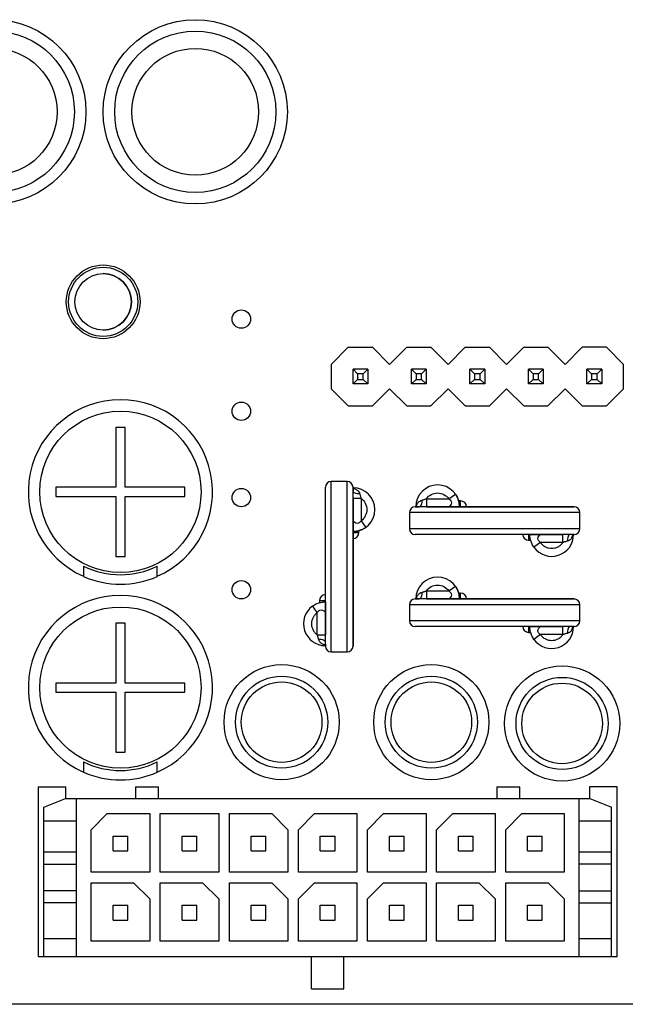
# Model space of a CAD drawing. Header units: millimetres. Extents: x 0 to 170, y 0 to 100.
# Tile 6 of 9: x 111 to 137, y 0 to 43. Entities that reach past the tile are written whole.
import ezdxf

# ---------------------------------------------------------------- set-up
doc = ezdxf.new("R2010")
doc.units = ezdxf.units.MM

msp = doc.modelspace()

# ---------------------------------------------------------------- linework, layer by layer
at = {"color": 7, "linetype": 'Continuous', "lineweight": 25}
for p, q in [((125.144, 28.525), (124.4, 27.781)), ((125.144, 28.525), (126.196, 28.525)), ((126.94, 27.781), (126.196, 28.525)), ((127.684, 28.525), (126.94, 27.781)), ((127.684, 28.525), (128.736, 28.525)), ((128.736, 28.525), (129.48, 27.781)), ((130.224, 28.525), (129.48, 27.781)), ((130.224, 28.525), (131.276, 28.525)), ((131.276, 28.525), (132.02, 27.781)), ((132.764, 28.525), (132.02, 27.781)), ((132.764, 28.525), (133.816, 28.525)), ((133.816, 28.525), (134.56, 27.781)), ((135.304, 28.525), (134.56, 27.781)), ((136.356, 28.525), (135.304, 28.525)), ((136.356, 28.525), (137.1, 27.781)), ((124.4, 27.781), (124.4, 26.729)), ((125.35, 26.935), (125.35, 27.575)), ((125.35, 27.575), (125.55, 27.375)), ((125.99, 27.575), (125.35, 27.575)), ((125.55, 27.375), (125.55, 27.135)), ((125.79, 27.375), (125.55, 27.375)), ((125.79, 27.375), (125.99, 27.575)), ((125.79, 27.135), (125.79, 27.375)), ((125.99, 27.575), (125.99, 26.935)), ((127.89, 26.935), (127.89, 27.575)), ((127.89, 27.575), (128.09, 27.375)), ((128.53, 27.575), (127.89, 27.575)), ((128.09, 27.375), (128.09, 27.135)), ((128.33, 27.375), (128.09, 27.375)), ((128.33, 27.375), (128.53, 27.575)), ((128.33, 27.135), (128.33, 27.375)), ((128.53, 27.575), (128.53, 26.935)), ((130.43, 27.575), (130.63, 27.375)), ((131.07, 27.575), (130.43, 27.575)), ((130.43, 26.935), (130.43, 27.575)), ((130.87, 27.375), (130.63, 27.375)), ((130.63, 27.375), (130.63, 27.135)), ((130.87, 27.375), (131.07, 27.575)), ((130.87, 27.135), (130.87, 27.375)), ((131.07, 27.575), (131.07, 26.935)), ((132.97, 27.575), (133.17, 27.375)), ((133.61, 27.575), (132.97, 27.575)), ((132.97, 26.935), (132.97, 27.575)), ((133.41, 27.375), (133.17, 27.375)), ((133.17, 27.375), (133.17, 27.135)), ((133.41, 27.375), (133.61, 27.575)), ((133.41, 27.135), (133.41, 27.375)), ((133.61, 27.575), (133.61, 26.935)), ((135.51, 27.575), (135.71, 27.375)), ((136.15, 27.575), (135.51, 27.575)), ((135.51, 26.935), (135.51, 27.575)), ((135.95, 27.375), (135.71, 27.375)), ((135.71, 27.375), (135.71, 27.135)), ((135.95, 27.375), (136.15, 27.575)), ((135.95, 27.135), (135.95, 27.375)), ((136.15, 27.575), (136.15, 26.935)), ((137.1, 26.729), (137.1, 27.781)), ((125.35, 26.935), (125.55, 27.135)), ((125.99, 26.935), (125.35, 26.935)), ((125.55, 27.135), (125.79, 27.135)), ((125.79, 27.135), (125.99, 26.935)), ((127.89, 26.935), (128.09, 27.135)), ((128.53, 26.935), (127.89, 26.935)), ((128.09, 27.135), (128.33, 27.135)), ((128.33, 27.135), (128.53, 26.935)), ((130.43, 26.935), (130.63, 27.135)), ((131.07, 26.935), (130.43, 26.935)), ((130.63, 27.135), (130.87, 27.135)), ((130.87, 27.135), (131.07, 26.935)), ((132.97, 26.935), (133.17, 27.135)), ((133.61, 26.935), (132.97, 26.935)), ((133.17, 27.135), (133.41, 27.135)), ((133.41, 27.135), (133.61, 26.935)), ((135.51, 26.935), (135.71, 27.135)), ((136.15, 26.935), (135.51, 26.935)), ((135.71, 27.135), (135.95, 27.135)), ((135.95, 27.135), (136.15, 26.935)), ((124.4, 26.729), (125.144, 25.985)), ((126.196, 25.985), (126.94, 26.729)), ((126.94, 26.729), (127.684, 25.985)), ((128.736, 25.985), (129.48, 26.729)), ((129.48, 26.729), (130.224, 25.985)), ((131.276, 25.985), (132.02, 26.729)), ((132.02, 26.729), (132.764, 25.985)), ((133.816, 25.985), (134.56, 26.729)), ((134.56, 26.729), (135.304, 25.985)), ((136.356, 25.985), (137.1, 26.729)), ((125.144, 25.985), (126.196, 25.985)), ((127.684, 25.985), (128.736, 25.985)), ((130.224, 25.985), (131.276, 25.985)), ((132.764, 25.985), (133.816, 25.985)), ((135.304, 25.985), (136.356, 25.985)), ((115.45, 25.05), (115.05, 25.05)), ((115.05, 25.05), (115.05, 22.45)), ((115.45, 22.45), (115.45, 25.05)), ((125.1, 22.7), (124.4, 22.7)), ((115.05, 22.45), (112.45, 22.45)), ((112.45, 22.45), (112.45, 22.05)), ((118.05, 22.45), (115.45, 22.45)), ((118.05, 22.05), (118.05, 22.45)), ((125.35, 22.44), (125.35, 22.276)), ((112.45, 22.05), (115.05, 22.05)), ((115.05, 22.05), (115.05, 19.45)), ((115.45, 19.45), (115.45, 22.05)), ((115.45, 22.05), (118.05, 22.05)), ((125.35, 21.965), (125.35, 20.991)), ((125.376, 21.965), (125.35, 21.965)), ((125.7, 21.965), (125.7, 20.991)), ((128.535, 21.95), (129.509, 21.95)), ((129.509, 21.95), (129.794, 22.154)), ((130.022, 21.855), (129.937, 21.855)), ((130.022, 21.6), (130.022, 21.855)), ((128.535, 21.626), (128.535, 21.6)), ((128.535, 21.6), (129.509, 21.6)), ((125.7, 20.991), (125.904, 20.706)), ((127.8, 21.35), (127.8, 20.65)), ((135.2, 20.65), (135.2, 21.35)), ((125.605, 20.478), (125.605, 20.563)), ((125.35, 20.478), (125.605, 20.478)), ((132.723, 20.4), (132.723, 20.4)), ((132.978, 20.4), (132.978, 20.145)), ((132.978, 20.145), (133.065, 20.145)), ((133.491, 20.4), (134.465, 20.4)), ((133.491, 20.05), (133.206, 19.846)), ((134.465, 20.05), (133.491, 20.05)), ((115.05, 19.45), (115.45, 19.45)), ((129.509, 17.95), (129.794, 18.154)), ((124.15, 17.777), (124.15, 17.777)), ((128.535, 17.95), (129.509, 17.95)), ((128.535, 17.626), (128.535, 17.6)), ((128.535, 17.6), (129.509, 17.6)), ((130.022, 17.855), (129.937, 17.855)), ((130.022, 17.6), (130.022, 17.855)), ((123.8, 17.009), (123.596, 17.294)), ((123.895, 17.522), (123.895, 17.435)), ((124.15, 17.522), (123.895, 17.522)), ((127.8, 17.35), (127.8, 16.65)), ((135.2, 16.65), (135.2, 17.35)), ((123.8, 16.035), (123.8, 17.009)), ((124.15, 17.009), (124.15, 16.035)), ((115.45, 16.55), (115.05, 16.55)), ((115.05, 16.55), (115.05, 13.95)), ((115.45, 13.95), (115.45, 16.55)), ((132.723, 16.4), (132.723, 16.4)), ((132.978, 16.4), (132.978, 16.145)), ((133.491, 16.4), (134.465, 16.4)), ((132.978, 16.145), (133.065, 16.145)), ((133.491, 16.05), (133.206, 15.846)), ((134.465, 16.05), (133.491, 16.05)), ((124.4, 15.3), (125.1, 15.3)), ((112.45, 13.95), (112.45, 13.55)), ((115.05, 13.95), (112.45, 13.95)), ((118.05, 13.95), (115.45, 13.95)), ((118.05, 13.55), (118.05, 13.95)), ((112.45, 13.55), (115.05, 13.55)), ((115.05, 13.55), (115.05, 10.95)), ((115.45, 13.55), (118.05, 13.55)), ((115.45, 10.95), (115.45, 13.55)), ((115.05, 10.95), (115.45, 10.95)), ((111.675, 9.448), (111.675, 2.078)), ((111.675, 9.448), (112.875, 9.448)), ((112.875, 8.938), (112.875, 9.448)), ((115.9, 9.448), (115.9, 8.938)), ((115.9, 9.448), (116.9, 9.448)), ((116.9, 8.938), (116.9, 9.448)), ((131.6, 9.448), (131.6, 8.938)), ((131.6, 9.448), (132.6, 9.448)), ((132.6, 8.938), (132.6, 9.448)), ((136.825, 9.448), (135.625, 9.448)), ((135.625, 9.448), (135.625, 8.938)), ((136.825, 2.078), (136.825, 9.448)), ((111.925, 8.558), (112.865, 8.938)), ((111.925, 2.078), (111.925, 8.558)), ((112.865, 8.938), (135.634, 8.938)), ((113.325, 8.938), (113.325, 2.078)), ((135.175, 2.078), (135.175, 8.938)), ((135.634, 8.938), (136.575, 8.558)), ((136.575, 2.078), (136.575, 8.558)), ((113.98, 7.578), (114.68, 8.278)), ((114.68, 8.278), (116.52, 8.278)), ((116.52, 8.278), (116.52, 5.738)), ((116.98, 5.738), (116.98, 8.278)), ((116.98, 8.278), (119.52, 8.278)), ((119.52, 8.278), (119.52, 5.738)), ((119.98, 8.278), (121.82, 8.278)), ((119.98, 5.738), (119.98, 8.278)), ((121.82, 8.278), (122.52, 7.578)), ((122.98, 7.578), (123.68, 8.278)), ((123.68, 8.278), (125.52, 8.278)), ((125.52, 8.278), (125.52, 5.738)), ((125.98, 7.578), (126.68, 8.278)), ((126.68, 8.278), (128.52, 8.278)), ((128.52, 8.278), (128.52, 5.738)), ((128.98, 7.578), (129.68, 8.278)), ((129.68, 8.278), (131.52, 8.278)), ((131.52, 8.278), (131.52, 5.738)), ((131.98, 7.578), (132.68, 8.278)), ((132.68, 8.278), (134.52, 8.278)), ((134.52, 8.278), (134.52, 5.738)), ((113.325, 7.958), (111.925, 7.958)), ((136.575, 7.958), (135.175, 7.958)), ((113.98, 5.738), (113.98, 7.578)), ((114.93, 6.658), (114.93, 7.298)), ((114.93, 7.298), (115.57, 7.298)), ((115.57, 6.658), (115.57, 7.298)), ((117.93, 6.658), (117.93, 7.298)), ((117.93, 7.298), (118.57, 7.298)), ((118.57, 6.658), (118.57, 7.298)), ((120.93, 6.658), (120.93, 7.298)), ((120.93, 7.298), (121.57, 7.298)), ((121.57, 6.658), (121.57, 7.298)), ((122.52, 7.578), (122.52, 5.738)), ((122.98, 5.738), (122.98, 7.578)), ((123.93, 6.658), (123.93, 7.298)), ((123.93, 7.298), (124.57, 7.298)), ((124.57, 6.658), (124.57, 7.298)), ((125.98, 5.738), (125.98, 7.578)), ((126.93, 6.658), (126.93, 7.298)), ((126.93, 7.298), (127.57, 7.298)), ((127.57, 6.658), (127.57, 7.298)), ((128.98, 5.738), (128.98, 7.578)), ((129.93, 6.658), (129.93, 7.298)), ((129.93, 7.298), (130.57, 7.298)), ((130.57, 6.658), (130.57, 7.298)), ((131.98, 5.738), (131.98, 7.578)), ((132.93, 6.658), (132.93, 7.298)), ((132.93, 7.298), (133.57, 7.298)), ((133.57, 6.658), (133.57, 7.298)), ((113.325, 6.608), (111.925, 6.608)), ((114.93, 6.658), (115.57, 6.658)), ((117.93, 6.658), (118.57, 6.658)), ((120.93, 6.658), (121.57, 6.658)), ((123.93, 6.658), (124.57, 6.658)), ((126.93, 6.658), (127.57, 6.658)), ((129.93, 6.658), (130.57, 6.658)), ((132.93, 6.658), (133.57, 6.658)), ((136.575, 6.608), (135.175, 6.608)), ((111.925, 6.083), (113.325, 6.083)), ((136.575, 6.083), (135.175, 6.083)), ((116.52, 5.738), (113.98, 5.738)), ((119.52, 5.738), (116.98, 5.738)), ((122.52, 5.738), (119.98, 5.738)), ((125.52, 5.738), (122.98, 5.738)), ((128.52, 5.738), (125.98, 5.738)), ((131.52, 5.738), (128.98, 5.738)), ((134.52, 5.738), (131.98, 5.738)), ((113.98, 5.278), (115.82, 5.278)), ((113.98, 2.738), (113.98, 5.278)), ((115.82, 5.278), (116.52, 4.578)), ((116.98, 5.278), (118.82, 5.278)), ((116.98, 2.738), (116.98, 5.278)), ((118.82, 5.278), (119.52, 4.578)), ((119.98, 5.278), (121.82, 5.278)), ((119.98, 2.738), (119.98, 5.278)), ((121.82, 5.278), (122.52, 4.578)), ((122.98, 4.578), (123.68, 5.278)), ((123.68, 5.278), (125.52, 5.278)), ((125.52, 5.278), (125.52, 2.738)), ((125.98, 4.578), (126.68, 5.278)), ((126.68, 5.278), (128.52, 5.278)), ((128.52, 5.278), (128.52, 2.738)), ((128.98, 5.278), (130.82, 5.278)), ((128.98, 2.738), (128.98, 5.278)), ((130.82, 5.278), (131.52, 4.578)), ((131.98, 2.738), (131.98, 5.278)), ((131.98, 5.278), (133.82, 5.278)), ((133.82, 5.278), (134.52, 4.578)), ((113.325, 4.933), (111.925, 4.933)), ((135.175, 4.933), (136.575, 4.933)), ((113.325, 4.408), (111.925, 4.408)), ((114.93, 3.658), (114.93, 4.298)), ((114.93, 4.298), (115.57, 4.298)), ((115.57, 3.658), (115.57, 4.298)), ((116.52, 4.578), (116.52, 2.738)), ((117.93, 3.658), (117.93, 4.298)), ((117.93, 4.298), (118.57, 4.298)), ((118.57, 3.658), (118.57, 4.298)), ((119.52, 4.578), (119.52, 2.738)), ((120.93, 3.658), (120.93, 4.298)), ((120.93, 4.298), (121.57, 4.298)), ((121.57, 3.658), (121.57, 4.298)), ((122.52, 4.578), (122.52, 2.738)), ((122.98, 2.738), (122.98, 4.578)), ((123.93, 3.658), (123.93, 4.298)), ((123.93, 4.298), (124.57, 4.298)), ((124.57, 3.658), (124.57, 4.298)), ((125.98, 2.738), (125.98, 4.578)), ((126.93, 4.298), (127.57, 4.298)), ((126.93, 3.658), (126.93, 4.298)), ((127.57, 3.658), (127.57, 4.298)), ((129.93, 3.658), (129.93, 4.298)), ((129.93, 4.298), (130.57, 4.298)), ((130.57, 3.658), (130.57, 4.298)), ((131.52, 4.578), (131.52, 2.738)), ((132.93, 4.298), (133.57, 4.298)), ((132.93, 3.658), (132.93, 4.298)), ((133.57, 3.658), (133.57, 4.298)), ((134.52, 4.578), (134.52, 2.738)), ((135.175, 4.408), (136.575, 4.408)), ((114.93, 3.658), (115.57, 3.658)), ((117.93, 3.658), (118.57, 3.658)), ((120.93, 3.658), (121.57, 3.658)), ((123.93, 3.658), (124.57, 3.658)), ((126.93, 3.658), (127.57, 3.658)), ((129.93, 3.658), (130.57, 3.658)), ((132.93, 3.658), (133.57, 3.658)), ((111.925, 2.858), (113.325, 2.858)), ((116.52, 2.738), (113.98, 2.738)), ((119.52, 2.738), (116.98, 2.738)), ((122.52, 2.738), (119.98, 2.738)), ((125.52, 2.738), (122.98, 2.738)), ((128.52, 2.738), (125.98, 2.738)), ((131.52, 2.738), (128.98, 2.738)), ((134.52, 2.738), (131.98, 2.738)), ((135.175, 2.858), (136.575, 2.858)), ((111.675, 2.078), (136.825, 2.078)), ((123.55, 0.678), (123.55, 2.078)), ((124.95, 0.678), (124.95, 2.078)), ((123.55, 0.678), (124.95, 0.678)), ((166.5, 0), (3.5, 0))]:
    msp.add_line(p, q, dxfattribs=at)
at = {"color": 7, "linetype": 'Continuous', "lineweight": 25, "flags": 128}
for points in [[(124.4, 15.3), (124.4, 15.364), (124.4, 15.565), (124.4, 15.896), (124.4, 16.344), (124.4, 16.893), (124.4, 17.521), (124.4, 18.204), (124.4, 18.918), (124.4, 19.635), (124.4, 20.328), (124.4, 20.97), (124.4, 21.539), (124.4, 22.011), (124.4, 22.37), (124.4, 22.602), (124.4, 22.698), (124.4, 22.7)], [(125.1, 15.3), (125.1, 15.302), (125.1, 15.398), (125.1, 15.63), (125.1, 15.989), (125.1, 16.461), (125.1, 17.03), (125.1, 17.672), (125.1, 18.365), (125.1, 19.082), (125.1, 19.796), (125.1, 20.479), (125.1, 21.107), (125.1, 21.656), (125.1, 22.104), (125.1, 22.435), (125.1, 22.636), (125.1, 22.7)], [(124.15, 15.643), (124.15, 15.551), (124.15, 15.793), (124.15, 16.444), (124.15, 17.356), (124.15, 18.453), (124.15, 19.685), (124.15, 20.83), (124.15, 21.695), (124.15, 22.256), (124.15, 22.449), (124.15, 22.449)], [(135.2, 21.35), (135.198, 21.35), (135.102, 21.35), (134.87, 21.35), (134.511, 21.35), (134.039, 21.35), (133.47, 21.35), (132.828, 21.35), (132.135, 21.35), (131.418, 21.35), (130.704, 21.35), (130.021, 21.35), (129.393, 21.35), (128.844, 21.35), (128.396, 21.35), (128.065, 21.35), (127.864, 21.35), (127.8, 21.35)], [(135.2, 20.65), (135.136, 20.65), (134.935, 20.65), (134.604, 20.65), (134.156, 20.65), (133.607, 20.65), (132.979, 20.65), (132.296, 20.65), (131.582, 20.65), (130.865, 20.65), (130.172, 20.65), (129.53, 20.65), (128.961, 20.65), (128.489, 20.65), (128.13, 20.65), (127.898, 20.65), (127.802, 20.65), (127.8, 20.65)], [(134.857, 20.4), (134.949, 20.4), (134.707, 20.4), (134.056, 20.4), (133.144, 20.4), (132.047, 20.4), (130.815, 20.4), (129.67, 20.4), (128.805, 20.4), (128.244, 20.4), (128.051, 20.4), (128.051, 20.4)], [(135.2, 17.35), (135.198, 17.35), (135.102, 17.35), (134.87, 17.35), (134.511, 17.35), (134.039, 17.35), (133.47, 17.35), (132.828, 17.35), (132.135, 17.35), (131.418, 17.35), (130.704, 17.35), (130.021, 17.35), (129.393, 17.35), (128.844, 17.35), (128.396, 17.35), (128.065, 17.35), (127.864, 17.35), (127.8, 17.35)], [(135.2, 16.65), (135.136, 16.65), (134.935, 16.65), (134.604, 16.65), (134.156, 16.65), (133.607, 16.65), (132.979, 16.65), (132.296, 16.65), (131.582, 16.65), (130.865, 16.65), (130.172, 16.65), (129.53, 16.65), (128.961, 16.65), (128.489, 16.65), (128.13, 16.65), (127.898, 16.65), (127.802, 16.65), (127.8, 16.65)], [(134.857, 16.4), (134.949, 16.4), (134.707, 16.4), (134.056, 16.4), (133.144, 16.4), (132.047, 16.4), (130.815, 16.4), (129.67, 16.4), (128.805, 16.4), (128.244, 16.4), (128.051, 16.4), (128.051, 16.4)]]:
    msp.add_lwpolyline(points, dxfattribs=at)
at = {"color": 7, "linetype": 'Continuous', "lineweight": 25}
for centre, radius in [((118.5, 38.75), 4), ((109.75, 38.75), 4), ((109.75, 38.75), 2.75), ((118.5, 38.75), 2.75), ((114.5, 30.5), 1.6), ((114.5, 30.5), 1.5), ((114.5, 30.5), 1.229), ((120.5, 29.75), 0.4), ((120.5, 25.75), 0.4), ((115.25, 22.25), 3.5), ((120.5, 22), 0.4), ((120.5, 18), 0.4), ((115.25, 13.75), 3.5), ((122.25, 12.25), 2.5), ((128.75, 12.25), 2.5), ((134.43, 12.194), 2.5), ((122.25, 12.25), 1.75), ((128.75, 12.25), 1.75), ((134.43, 12.194), 1.75)]:
    msp.add_circle(centre, radius, dxfattribs=at)
for centre, radius, start, end in [((114.5, 30.5), 1.229, 270, 90), ((115.25, 22.25), 4, 293.5782, 246.4218), ((124.4, 22.45), 0.25, 90, 180), ((125.1, 22.45), 0.25, 0, 90), ((125.35, 21.478), 0.95, 270, 90), ((129.022, 21.6), 0.95, 0, 180), ((130.022, 21.6), 0.255, 0, 90), ((130.022, 21.6), 0.255, 0, 90), ((128.05, 21.35), 0.25, 90, 180), ((134.95, 21.35), 0.25, 0, 90), ((128.05, 20.65), 0.25, 180, 270), ((134.95, 20.65), 0.25, 270, 0), ((125.35, 20.478), 0.255, 270, 0), ((125.35, 20.478), 0.255, 270, 0), ((132.978, 20.4), 0.255, 180, 270), ((133.978, 20.4), 0.95, 215.6853, 0), ((115.25, 22.25), 3.6, 243.6122, 296.3878), ((115.25, 22.25), 4.01, 246.4842, 293.5158), ((129.022, 17.6), 0.95, 0, 180), ((115.25, 13.75), 4, 293.5782, 246.4218), ((124.15, 17.522), 0.255, 90, 180), ((128.05, 17.35), 0.25, 90, 180), ((130.022, 17.6), 0.255, 0, 90), ((130.022, 17.6), 0.255, 0, 90), ((134.95, 17.35), 0.25, 0, 90), ((124.15, 16.522), 0.95, 125.6853, 270), ((128.05, 16.65), 0.25, 180, 270), ((132.978, 16.4), 0.255, 180, 270), ((133.978, 16.4), 0.95, 215.6853, 0), ((134.95, 16.65), 0.25, 270, 0), ((124.4, 15.55), 0.25, 180, 270), ((125.1, 15.55), 0.25, 270, 0), ((115.25, 13.75), 3.6, 243.6122, 296.3878), ((115.25, 13.75), 4.01, 246.4842, 293.5158)]:
    msp.add_arc(centre, radius, start, end, dxfattribs=at)
for points, knots in [([(109.75, 42.25), (111.682, 42.25), (113.25, 40.682), (113.25, 36.818), (111.682, 35.25), (109.75, 35.25)], [0, 0, 0, 0, 0.5, 0.5, 1, 1, 1, 1]), ([(118.5, 35.25), (116.568, 35.25), (115, 36.818), (115, 40.682), (116.568, 42.25), (118.5, 42.25)], [0, 0, 0, 0, 0.5, 0.5, 1, 1, 1, 1]), ([(118.5, 42.25), (120.432, 42.25), (122, 40.682), (122, 36.818), (120.432, 35.25), (118.5, 35.25)], [0, 0, 0, 0, 0.5, 0.5, 1, 1, 1, 1]), ([(125.332, 22.402), (125.334, 22.402), (125.398, 22.403), (125.495, 22.356), (125.604, 22.267), (125.632, 22.188), (125.646, 22.152)], [0, 0, 0, 0, 0.0156636, 0.4264124, 0.7370247, 1, 1, 1, 1]), ([(125.35, 20.778), (125.35, 20.426), (125.35, 19.699), (125.35, 18.452), (125.35, 17.29), (125.35, 16.354), (125.35, 15.724), (125.35, 15.476), (125.35, 15.669), (125.35, 16.253), (125.35, 17.154), (125.35, 18.3), (125.35, 19.535), (125.35, 20.674), (125.35, 21.632), (125.35, 22.248), (125.35, 22.511), (125.35, 22.443), (125.35, 22.44)], [0, 0, 0, 0, 0.064248, 0.132601, 0.200954, 0.265202, 0.32945, 0.397803, 0.466155, 0.530404, 0.594652, 0.663005, 0.731357, 0.795605, 0.859854, 0.928206, 0.996559, 1, 1, 1, 1]), ([(125.35, 21.965), (125.35, 21.998), (125.35, 22.066), (125.35, 22.17), (125.35, 22.24), (125.35, 22.276)], [0, 0, 0, 0, 0.307818, 0.641486, 1, 1, 1, 1]), ([(125.646, 22.152), (125.607, 22.155), (125.528, 22.162), (125.433, 22.192), (125.377, 22.219), (125.37, 22.236), (125.369, 22.238)], [0, 0, 0, 0, 0.303124, 0.6309, 0.963913, 1, 1, 1, 1]), ([(125.7, 21.965), (125.654, 21.965), (125.562, 21.965), (125.45, 21.965), (125.385, 21.965), (125.376, 21.965), (125.376, 21.965)], [0, 0, 0, 0, 0.329118, 0.658236, 0.987354, 1, 1, 1, 1]), ([(125.646, 22.152), (125.649, 22.136), (125.657, 22.105), (125.67, 22.057), (125.684, 22.011), (125.695, 21.98), (125.7, 21.965)], [0, 0, 0, 0, 0.257026, 0.508704, 0.755995, 1, 1, 1, 1]), ([(125.7, 21.965), (125.857, 21.853), (125.95, 21.671), (125.95, 21.285), (125.857, 21.103), (125.7, 20.991)], [0, 0, 0, 0, 0.5, 0.5, 1, 1, 1, 1]), ([(128.103, 21.603), (128.117, 21.655), (128.142, 21.75), (128.234, 21.853), (128.312, 21.882), (128.348, 21.896)], [0, 0, 0, 0, 0.3953341, 0.7227761, 1, 1, 1, 1]), ([(128.348, 21.896), (128.345, 21.857), (128.338, 21.778), (128.308, 21.683), (128.281, 21.627), (128.264, 21.62), (128.262, 21.619)], [0, 0, 0, 0, 0.303124, 0.6309, 0.963913, 1, 1, 1, 1]), ([(128.348, 21.896), (128.364, 21.899), (128.395, 21.907), (128.443, 21.92), (128.489, 21.934), (128.52, 21.945), (128.535, 21.95)], [0, 0, 0, 0, 0.257026, 0.508704, 0.755995, 1, 1, 1, 1]), ([(128.535, 21.95), (128.647, 22.107), (128.829, 22.2), (129.215, 22.2), (129.397, 22.107), (129.509, 21.95)], [0, 0, 0, 0, 0.5, 0.5, 1, 1, 1, 1]), ([(128.535, 21.95), (128.535, 21.904), (128.535, 21.812), (128.535, 21.7), (128.535, 21.635), (128.535, 21.626), (128.535, 21.626)], [0, 0, 0, 0, 0.329118, 0.658236, 0.987354, 1, 1, 1, 1]), ([(129.509, 21.95), (129.557, 21.917), (129.592, 21.877), (129.626, 21.797), (129.625, 21.756), (129.6, 21.686), (129.576, 21.657), (129.53, 21.613), (129.509, 21.6), (129.509, 21.6)], [0, 0, 0, 0, 0.25, 0.25, 0.5, 0.5, 0.75, 0.75, 1, 1, 1, 1]), ([(129.794, 22.154), (129.811, 22.128), (129.846, 22.077), (129.887, 21.996), (129.92, 21.914), (129.944, 21.833), (129.961, 21.753), (129.97, 21.675), (129.971, 21.625), (129.972, 21.6)], [0, 0, 0, 0, 0.156223, 0.307449, 0.453974, 0.59612, 0.734243, 0.86873, 1, 1, 1, 1]), ([(134.937, 21.6), (134.905, 21.6), (134.839, 21.6), (134.241, 21.6), (133.348, 21.6), (132.199, 21.6), (130.966, 21.6), (129.825, 21.6), (128.875, 21.6), (128.228, 21.6), (127.963, 21.6), (128.139, 21.6), (128.224, 21.6)], [0, 0, 0, 0, 0.097365, 0.194888, 0.292412, 0.396166, 0.49992, 0.597444, 0.694968, 0.798722, 0.902476, 1, 1, 1, 1]), ([(128.535, 21.6), (128.502, 21.6), (128.434, 21.6), (128.33, 21.6), (128.26, 21.6), (128.224, 21.6)], [0, 0, 0, 0, 0.307818, 0.641486, 1, 1, 1, 1]), ([(129.509, 21.6), (129.52, 21.6), (129.543, 21.6), (129.595, 21.6), (129.669, 21.6), (129.758, 21.599), (129.84, 21.6), (129.909, 21.599), (129.961, 21.599), (129.968, 21.6), (129.972, 21.6)], [0, 0, 0, 0, 0.0569064, 0.119445, 0.2538081, 0.4043757, 0.5411069, 0.6850161, 0.8406575, 1, 1, 1, 1]), ([(129.722, 21.6), (130.776, 21.6), (132.088, 21.6), (134.242, 21.6), (134.922, 21.6), (134.949, 21.6)], [0, 0, 0, 0, 0.5, 0.5, 1, 1, 1, 1]), ([(125.35, 20.991), (125.35, 20.98), (125.35, 20.957), (125.35, 20.905), (125.35, 20.831), (125.349, 20.742), (125.35, 20.66), (125.349, 20.591), (125.349, 20.539), (125.35, 20.532), (125.35, 20.528)], [0, 0, 0, 0, 0.056906, 0.119445, 0.253808, 0.404376, 0.541107, 0.685016, 0.840658, 1, 1, 1, 1]), ([(125.7, 20.991), (125.667, 20.943), (125.627, 20.908), (125.547, 20.874), (125.506, 20.875), (125.436, 20.9), (125.407, 20.924), (125.363, 20.97), (125.35, 20.991), (125.35, 20.991)], [0, 0, 0, 0, 0.25, 0.25, 0.5, 0.5, 0.75, 0.75, 1, 1, 1, 1]), ([(125.904, 20.706), (125.878, 20.689), (125.827, 20.654), (125.746, 20.613), (125.664, 20.58), (125.583, 20.556), (125.503, 20.539), (125.425, 20.53), (125.375, 20.529), (125.35, 20.528)], [0, 0, 0, 0, 0.156223, 0.307449, 0.453974, 0.59612, 0.734243, 0.86873, 1, 1, 1, 1]), ([(133.206, 19.846), (133.189, 19.872), (133.154, 19.923), (133.113, 20.004), (133.08, 20.086), (133.056, 20.167), (133.039, 20.247), (133.03, 20.325), (133.029, 20.375), (133.028, 20.4)], [0, 0, 0, 0, 0.156223, 0.307449, 0.453974, 0.59612, 0.734243, 0.86873, 1, 1, 1, 1]), ([(133.028, 20.4), (133.029, 20.4), (133.031, 20.4), (133.048, 20.4), (133.076, 20.4), (133.115, 20.4), (133.167, 20.4), (133.241, 20.4), (133.319, 20.4), (133.381, 20.4), (133.423, 20.4), (133.457, 20.4), (133.48, 20.4), (133.491, 20.4)], [0, 0, 0, 0, 0.088056, 0.175988, 0.265965, 0.360017, 0.459925, 0.584659, 0.746776, 0.831627, 0.880831, 0.942461, 1, 1, 1, 1]), ([(133.491, 20.05), (133.443, 20.083), (133.408, 20.123), (133.374, 20.203), (133.375, 20.244), (133.4, 20.314), (133.424, 20.343), (133.47, 20.387), (133.491, 20.4), (133.491, 20.4)], [0, 0, 0, 0, 0.25, 0.25, 0.5, 0.5, 0.75, 0.75, 1, 1, 1, 1]), ([(133.705, 20.4), (133.705, 20.4), (133.702, 20.4), (133.681, 20.4), (133.65, 20.4), (133.609, 20.4), (133.549, 20.4), (133.5, 20.4), (133.468, 20.4)], [0, 0, 0, 0, 0.00141, 0.170661, 0.343504, 0.516346, 0.685596, 1, 1, 1, 1]), ([(134.465, 20.05), (134.465, 20.096), (134.465, 20.188), (134.465, 20.3), (134.465, 20.365), (134.465, 20.374), (134.465, 20.374)], [0, 0, 0, 0, 0.329118, 0.658236, 0.987354, 1, 1, 1, 1]), ([(134.652, 20.104), (134.636, 20.101), (134.605, 20.093), (134.557, 20.08), (134.511, 20.066), (134.48, 20.055), (134.465, 20.05)], [0, 0, 0, 0, 0.257026, 0.508704, 0.755995, 1, 1, 1, 1]), ([(134.898, 20.4), (134.883, 20.346), (134.857, 20.249), (134.765, 20.146), (134.687, 20.117), (134.652, 20.104)], [0, 0, 0, 0, 0.410301, 0.729381, 1, 1, 1, 1]), ([(134.738, 20.382), (134.736, 20.381), (134.72, 20.374), (134.693, 20.319), (134.663, 20.224), (134.655, 20.143), (134.652, 20.104)], [0, 0, 0, 0, 0.029068, 0.359528, 0.689988, 1, 1, 1, 1]), ([(133.491, 20.05), (133.505, 20.031), (133.534, 19.994), (133.585, 19.944), (133.642, 19.901), (133.724, 19.853), (133.836, 19.811), (133.978, 19.795), (134.12, 19.811), (134.254, 19.862), (134.375, 19.94), (134.435, 20.013), (134.465, 20.05)], [0, 0, 0, 0, 0.062941, 0.125046, 0.187209, 0.250324, 0.375032, 0.500213, 0.624922, 0.750103, 0.874935, 1, 1, 1, 1]), ([(113.65, 19.025), (113.65, 18.905), (113.65, 18.792), (113.65, 18.624), (113.65, 18.573), (113.65, 18.573)], [0, 0, 0, 0, 0.5, 0.5, 1, 1, 1, 1]), ([(116.85, 18.573), (116.85, 18.573), (116.85, 18.624), (116.85, 18.791), (116.85, 18.905), (116.85, 19.025)], [0, 0, 0, 0, 0.5, 0.5, 1, 1, 1, 1]), ([(128.535, 17.95), (128.647, 18.107), (128.829, 18.2), (129.215, 18.2), (129.397, 18.107), (129.509, 17.95)], [0, 0, 0, 0, 0.5, 0.5, 1, 1, 1, 1]), ([(129.794, 18.154), (129.811, 18.128), (129.846, 18.077), (129.887, 17.996), (129.92, 17.914), (129.944, 17.833), (129.961, 17.753), (129.97, 17.675), (129.971, 17.625), (129.972, 17.6)], [0, 0, 0, 0, 0.156223, 0.307449, 0.453974, 0.59612, 0.734243, 0.86873, 1, 1, 1, 1]), ([(134.937, 17.6), (134.905, 17.6), (134.839, 17.6), (134.241, 17.6), (133.348, 17.6), (132.199, 17.6), (130.966, 17.6), (129.825, 17.6), (128.875, 17.6), (128.228, 17.6), (127.963, 17.6), (128.139, 17.6), (128.224, 17.6)], [0, 0, 0, 0, 0.097365, 0.194888, 0.292412, 0.396166, 0.49992, 0.597444, 0.694968, 0.798722, 0.902476, 1, 1, 1, 1]), ([(128.098, 17.582), (128.098, 17.584), (128.097, 17.648), (128.144, 17.745), (128.233, 17.854), (128.312, 17.882), (128.348, 17.896)], [0, 0, 0, 0, 0.015664, 0.426412, 0.737025, 1, 1, 1, 1]), ([(128.535, 17.6), (128.502, 17.6), (128.434, 17.6), (128.33, 17.6), (128.26, 17.6), (128.224, 17.6)], [0, 0, 0, 0, 0.307818, 0.641486, 1, 1, 1, 1]), ([(128.348, 17.896), (128.345, 17.857), (128.338, 17.778), (128.308, 17.683), (128.281, 17.627), (128.264, 17.62), (128.262, 17.619)], [0, 0, 0, 0, 0.303124, 0.6309, 0.963913, 1, 1, 1, 1]), ([(128.348, 17.896), (128.364, 17.899), (128.395, 17.907), (128.443, 17.92), (128.489, 17.934), (128.52, 17.945), (128.535, 17.95)], [0, 0, 0, 0, 0.257026, 0.508704, 0.755995, 1, 1, 1, 1]), ([(128.535, 17.95), (128.535, 17.904), (128.535, 17.812), (128.535, 17.7), (128.535, 17.635), (128.535, 17.626), (128.535, 17.626)], [0, 0, 0, 0, 0.329118, 0.658236, 0.9873539, 1, 1, 1, 1]), ([(129.509, 17.95), (129.557, 17.917), (129.592, 17.877), (129.626, 17.797), (129.625, 17.756), (129.6, 17.686), (129.576, 17.657), (129.53, 17.613), (129.509, 17.6), (129.509, 17.6)], [0, 0, 0, 0, 0.25, 0.25, 0.5, 0.5, 0.75, 0.75, 1, 1, 1, 1]), ([(129.509, 17.6), (129.52, 17.6), (129.543, 17.6), (129.595, 17.6), (129.669, 17.6), (129.758, 17.599), (129.84, 17.6), (129.909, 17.599), (129.961, 17.599), (129.968, 17.6), (129.972, 17.6)], [0, 0, 0, 0, 0.056906, 0.119445, 0.253808, 0.404376, 0.541107, 0.685016, 0.840658, 1, 1, 1, 1]), ([(129.722, 17.6), (130.776, 17.6), (132.088, 17.6), (134.242, 17.6), (134.922, 17.6), (134.949, 17.6)], [0, 0, 0, 0, 0.5, 0.5, 1, 1, 1, 1]), ([(123.596, 17.294), (123.622, 17.311), (123.673, 17.346), (123.754, 17.387), (123.836, 17.42), (123.917, 17.444), (123.997, 17.461), (124.075, 17.47), (124.125, 17.471), (124.15, 17.472)], [0, 0, 0, 0, 0.156223, 0.307449, 0.453974, 0.59612, 0.734243, 0.86873, 1, 1, 1, 1]), ([(123.8, 17.009), (123.833, 17.057), (123.873, 17.092), (123.953, 17.126), (123.994, 17.125), (124.064, 17.1), (124.093, 17.076), (124.137, 17.03), (124.15, 17.009), (124.15, 17.009)], [0, 0, 0, 0, 0.25, 0.25, 0.5, 0.5, 0.75, 0.75, 1, 1, 1, 1]), ([(124.15, 17.472), (124.15, 17.471), (124.15, 17.469), (124.15, 17.452), (124.15, 17.424), (124.15, 17.385), (124.15, 17.333), (124.15, 17.259), (124.15, 17.181), (124.15, 17.119), (124.15, 17.077), (124.15, 17.043), (124.15, 17.02), (124.15, 17.009)], [0, 0, 0, 0, 0.088056, 0.175988, 0.265965, 0.360017, 0.459925, 0.584659, 0.746776, 0.831627, 0.880831, 0.942461, 1, 1, 1, 1]), ([(123.8, 17.009), (123.781, 16.995), (123.744, 16.966), (123.694, 16.915), (123.651, 16.858), (123.603, 16.776), (123.561, 16.664), (123.545, 16.522), (123.561, 16.38), (123.612, 16.246), (123.69, 16.125), (123.763, 16.065), (123.8, 16.035)], [0, 0, 0, 0, 0.062941, 0.125046, 0.187209, 0.250324, 0.375032, 0.500213, 0.624922, 0.750103, 0.874935, 1, 1, 1, 1]), ([(124.15, 16.795), (124.15, 16.795), (124.15, 16.798), (124.15, 16.819), (124.15, 16.85), (124.15, 16.891), (124.15, 16.951), (124.15, 17), (124.15, 17.032)], [0, 0, 0, 0, 0.00141, 0.170661, 0.343504, 0.516346, 0.685596, 1, 1, 1, 1]), ([(133.206, 15.846), (133.189, 15.872), (133.154, 15.923), (133.113, 16.004), (133.08, 16.086), (133.056, 16.167), (133.039, 16.247), (133.03, 16.325), (133.029, 16.375), (133.028, 16.4)], [0, 0, 0, 0, 0.156223, 0.307449, 0.453974, 0.59612, 0.734243, 0.86873, 1, 1, 1, 1]), ([(133.028, 16.4), (133.029, 16.4), (133.031, 16.4), (133.048, 16.4), (133.076, 16.4), (133.115, 16.4), (133.167, 16.4), (133.241, 16.4), (133.319, 16.4), (133.381, 16.4), (133.423, 16.4), (133.457, 16.4), (133.48, 16.4), (133.491, 16.4)], [0, 0, 0, 0, 0.088056, 0.175988, 0.265965, 0.360017, 0.459925, 0.584659, 0.746776, 0.831627, 0.880831, 0.942461, 1, 1, 1, 1]), ([(133.491, 16.05), (133.443, 16.083), (133.408, 16.123), (133.374, 16.203), (133.375, 16.244), (133.4, 16.314), (133.424, 16.343), (133.47, 16.387), (133.491, 16.4), (133.491, 16.4)], [0, 0, 0, 0, 0.25, 0.25, 0.5, 0.5, 0.75, 0.75, 1, 1, 1, 1]), ([(133.705, 16.4), (133.705, 16.4), (133.702, 16.4), (133.681, 16.4), (133.65, 16.4), (133.609, 16.4), (133.549, 16.4), (133.5, 16.4), (133.468, 16.4)], [0, 0, 0, 0, 0.00141, 0.170661, 0.343504, 0.516346, 0.685596, 1, 1, 1, 1]), ([(134.465, 16.05), (134.465, 16.096), (134.465, 16.188), (134.465, 16.3), (134.465, 16.365), (134.465, 16.374), (134.465, 16.374)], [0, 0, 0, 0, 0.329118, 0.658236, 0.987354, 1, 1, 1, 1]), ([(134.898, 16.4), (134.883, 16.346), (134.857, 16.249), (134.765, 16.146), (134.687, 16.117), (134.652, 16.104)], [0, 0, 0, 0, 0.410301, 0.729381, 1, 1, 1, 1]), ([(134.738, 16.382), (134.736, 16.381), (134.72, 16.374), (134.693, 16.319), (134.663, 16.224), (134.655, 16.143), (134.652, 16.104)], [0, 0, 0, 0, 0.029068, 0.359528, 0.689988, 1, 1, 1, 1]), ([(123.854, 15.848), (123.851, 15.864), (123.843, 15.895), (123.83, 15.943), (123.816, 15.989), (123.805, 16.02), (123.8, 16.035)], [0, 0, 0, 0, 0.257026, 0.508704, 0.755995, 1, 1, 1, 1]), ([(123.8, 16.035), (123.846, 16.035), (123.938, 16.035), (124.05, 16.035), (124.115, 16.035), (124.124, 16.035), (124.124, 16.035)], [0, 0, 0, 0, 0.329118, 0.658236, 0.987354, 1, 1, 1, 1]), ([(124.132, 15.762), (124.131, 15.764), (124.124, 15.78), (124.069, 15.807), (123.974, 15.837), (123.893, 15.845), (123.854, 15.848)], [0, 0, 0, 0, 0.029068, 0.359528, 0.689988, 1, 1, 1, 1]), ([(124.168, 15.598), (124.165, 15.598), (124.1, 15.598), (124.003, 15.646), (123.895, 15.735), (123.867, 15.813), (123.854, 15.848)], [0, 0, 0, 0, 0.019874, 0.43595, 0.741151, 1, 1, 1, 1]), ([(133.491, 16.05), (133.505, 16.031), (133.534, 15.994), (133.585, 15.944), (133.642, 15.901), (133.724, 15.853), (133.836, 15.811), (133.978, 15.795), (134.12, 15.811), (134.254, 15.862), (134.375, 15.94), (134.435, 16.013), (134.465, 16.05)], [0, 0, 0, 0, 0.062941, 0.125046, 0.187209, 0.250324, 0.375032, 0.500213, 0.624922, 0.750103, 0.874935, 1, 1, 1, 1]), ([(134.652, 16.104), (134.636, 16.101), (134.605, 16.093), (134.557, 16.08), (134.511, 16.066), (134.48, 16.055), (134.465, 16.05)], [0, 0, 0, 0, 0.257026, 0.508704, 0.755995, 1, 1, 1, 1]), ([(122.25, 10.25), (121.146, 10.25), (120.25, 11.146), (120.25, 13.354), (121.146, 14.25), (122.25, 14.25)], [0, 0, 0, 0, 0.5, 0.5, 1, 1, 1, 1]), ([(122.25, 14.25), (123.354, 14.25), (124.25, 13.354), (124.25, 11.146), (123.354, 10.25), (122.25, 10.25)], [0, 0, 0, 0, 0.5, 0.5, 1, 1, 1, 1]), ([(128.75, 10.25), (127.646, 10.25), (126.75, 11.146), (126.75, 13.354), (127.646, 14.25), (128.75, 14.25)], [0, 0, 0, 0, 0.5, 0.5, 1, 1, 1, 1]), ([(128.75, 14.25), (129.854, 14.25), (130.75, 13.354), (130.75, 11.146), (129.854, 10.25), (128.75, 10.25)], [0, 0, 0, 0, 0.5, 0.5, 1, 1, 1, 1]), ([(134.43, 10.194), (133.326, 10.194), (132.43, 11.091), (132.43, 13.298), (133.326, 14.194), (134.43, 14.194)], [0, 0, 0, 0, 0.5, 0.5, 1, 1, 1, 1]), ([(134.43, 14.194), (135.534, 14.194), (136.43, 13.298), (136.43, 11.091), (135.534, 10.194), (134.43, 10.194)], [0, 0, 0, 0, 0.5, 0.5, 1, 1, 1, 1]), ([(113.65, 10.525), (113.65, 10.405), (113.65, 10.292), (113.65, 10.124), (113.65, 10.073), (113.65, 10.073)], [0, 0, 0, 0, 0.5, 0.5, 1, 1, 1, 1]), ([(116.85, 10.073), (116.85, 10.073), (116.85, 10.124), (116.85, 10.291), (116.85, 10.405), (116.85, 10.525)], [0, 0, 0, 0, 0.5, 0.5, 1, 1, 1, 1])]:
    msp.add_open_spline(points, degree=3, knots=knots, dxfattribs=at)

doc.saveas('drawing.dxf')
